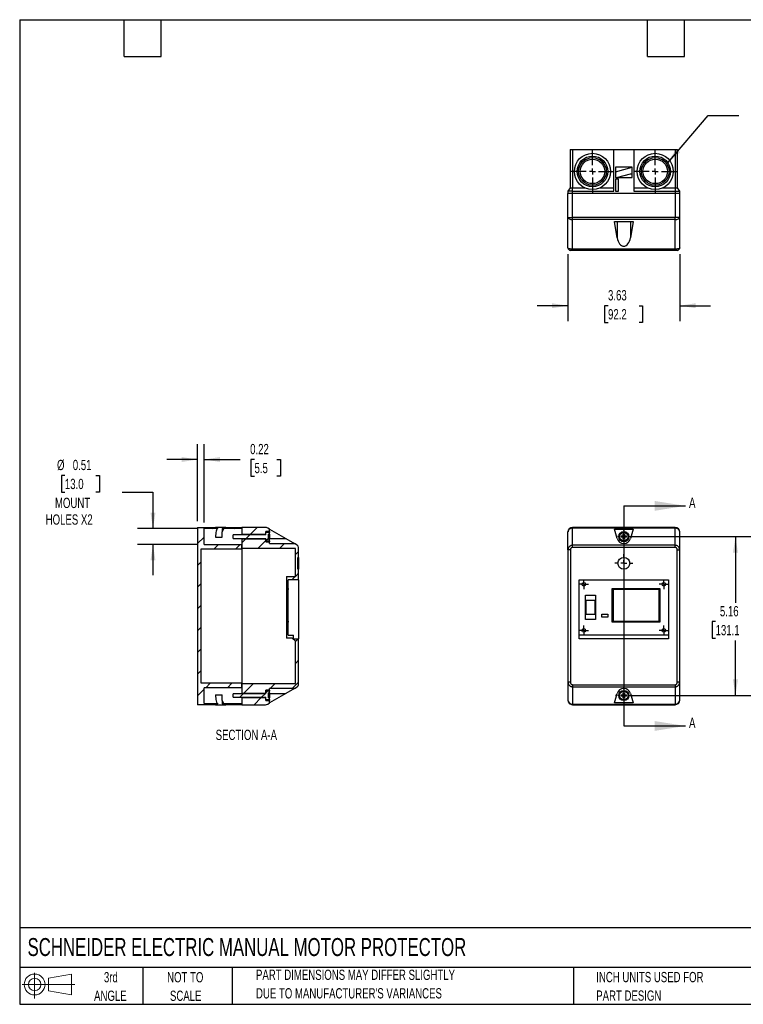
# Model space of a CAD drawing. Header units: inches. Extents: x 1 to 43, y 1 to 33.
# Tile 1 of 2: x 1 to 24.5, y 1 to 33. Entities that reach past the tile are written whole.
import ezdxf

# ---------------------------------------------------------------- set-up
doc = ezdxf.new("R2010")
doc.units = ezdxf.units.IN
doc.header["$LTSCALE"] = 4
doc.header["$MEASUREMENT"] = 0
doc.linetypes.add('CENTERX2', pattern=[0.8, 0.5, -0.1, 0.1, -0.1])
for name, color, linetype in [('CENTER', 40, 'CENTERX2'), ('HATCH', 6, 'Continuous'), ('SLD-DEFPOINTS', 7, 'Continuous')]:
    doc.layers.add(name, color=color, linetype=linetype)
doc.layers.add('DIMENSIONS', color=140, linetype='Continuous', lineweight=25)
doc.layers.add('TEXT', color=140, linetype='Continuous', lineweight=25)
doc.styles.add('SLDTEXTSTYLE0', font='TXT', dxfattribs={"width": 0.7})
doc.dimstyles.new('SLDDIMSTYLE0', dxfattribs={"dimtxt": 0.339844, "dimasz": 0.52, "dimexe": 0, "dimexo": 0.0625, "dimgap": 0.084961, "dimtad": 0, "dimtih": 1, "dimtoh": 1, "dimrnd": 1e-09, "dimzin": 12, "dimdsep": 46, "dimtxsty": 'SLDTEXTSTYLE0', "dimsah": 1, "dimcen": 0.09, "dimadec": 0, "dimazin": 3, "dimtfac": 1, "dimtofl": 0, "dimtmove": 0, "dimatfit": 3, "dimfxl": 0, "dimfrac": 2, "dimtolj": 1, "dimtzin": 12, "dimarcsym": 0})
doc.dimstyles.new('SLDDIMSTYLE1', dxfattribs={"dimtxt": 0.339844, "dimasz": 0.52, "dimexe": 0, "dimexo": 0.0625, "dimgap": 0.084961, "dimtad": 0, "dimtih": 1, "dimtoh": 1, "dimrnd": 1e-09, "dimzin": 12, "dimdsep": 46, "dimtxsty": 'SLDTEXTSTYLE0', "dimsah": 1, "dimcen": 0.09, "dimadec": 0, "dimazin": 3, "dimtfac": 1, "dimtmove": 0, "dimatfit": 0, "dimfxl": 0, "dimfrac": 2, "dimtolj": 1, "dimtzin": 12, "dimarcsym": 0})
doc.dimstyles.new('SLDDIMSTYLE2', dxfattribs={"dimtxt": 0.18, "dimasz": 0.52, "dimexe": 0, "dimexo": 0.0625, "dimgap": 0, "dimtad": 0, "dimtih": 1, "dimtoh": 1, "dimdec": 0, "dimrnd": 1e-09, "dimzin": 0, "dimdsep": 46, "dimtxsty": 'Standard', "dimsah": 1, "dimcen": 0.09, "dimadec": 0, "dimazin": 0, "dimtfac": 0.52, "dimtdec": 0, "dimtofl": 0, "dimtmove": 0, "dimatfit": 3, "dimfxl": 0, "dimfrac": 2, "dimtolj": 1, "dimtzin": 0, "dimarcsym": 0})
doc.dimstyles.new('SLDDIMSTYLE3', dxfattribs={"dimtxt": 0.339844, "dimasz": 0.52, "dimexe": 0, "dimexo": 0.0625, "dimgap": 0.084961, "dimtad": 0, "dimtih": 1, "dimtoh": 1, "dimrnd": 1e-09, "dimdsep": 46, "dimtxsty": 'SLDTEXTSTYLE0', "dimsah": 1, "dimcen": 0.09, "dimadec": 0, "dimazin": 2, "dimtfac": 1, "dimtmove": 0, "dimatfit": 0, "dimfxl": 0, "dimfrac": 2, "dimtolj": 1, "dimtzin": 12, "dimarcsym": 0})

# ---------------------------------------------------------------- blocks, each defined once
blk = doc.blocks.new('Block11')
at = {"color": 7, "linetype": 'Continuous', "lineweight": 18}
for p, q in [((0.408, 0.836), (0.408, 0)), ((0.863, 0.656), (1.602, 0.792)), ((0.863, 0.251), (0.863, 0.656)), ((1.602, 0.792), (1.602, 0.115)), ((0, 0.454), (1.712, 0.454)), ((0.863, 0.251), (1.602, 0.115))]:
    blk.add_line(p, q, dxfattribs=at)
for radius in [0.339, 0.202]:
    blk.add_circle((0.408, 0.454), radius, dxfattribs=at)
blk = doc.blocks.new('Block12')
at = {"layer": 'SLD-DEFPOINTS'}
blk.add_blockref('Block11', (0, 0), dxfattribs=at)
blk = doc.blocks.new('SW_NOTE_0_3')
at = {"layer": 'TEXT', "color": 0, "char_height": 0.33333, "attachment_point": 1, "style": 'SLDTEXTSTYLE0'}
for s, insert in [('PART DIMENSIONS MAY DIFFER SLIGHTLY', (0, 0.43)), ("DUE TO MANUFACTURER'S VARIANCES", (0, -0.172))]:
    blk.add_mtext(s, dxfattribs=dict(at, insert=insert))
blk = doc.blocks.new('SW_NOTE_0_4')
at = {"layer": 'TEXT', "color": 0, "char_height": 0.3333, "attachment_point": 2, "style": 'SLDTEXTSTYLE0'}
for s, insert in [('NOT TO', (0.828, 0.43)), ('SCALE', (0.843, -0.172))]:
    blk.add_mtext(s, dxfattribs=dict(at, insert=insert))
blk = doc.blocks.new('SW_NOTE_0_5')
at = {"layer": 'TEXT', "color": 0, "char_height": 0.3333, "attachment_point": 2, "style": 'SLDTEXTSTYLE0'}
for s, insert in [('3rd', (0.365, 0.43)), ('ANGLE', (0.349, -0.172))]:
    blk.add_mtext(s, dxfattribs=dict(at, insert=insert))
blk = doc.blocks.new('SW_NOTE_0_6')
at = {"layer": 'TEXT', "color": 0, "char_height": 0.33333, "attachment_point": 1, "style": 'SLDTEXTSTYLE0'}
for s, insert in [('INCH UNITS USED FOR', (0, 0.43)), ('PART DESIGN', (0, -0.172))]:
    blk.add_mtext(s, dxfattribs=dict(at, insert=insert))
blk = doc.blocks.new('_D')
at = {"layer": 'DIMENSIONS'}
for p, q in [((20.833, 16.199), (24.761, 16.199)), ((24.261, 16.199), (24.261, 14.053)), ((23.615, 13.437), (23.501, 13.437)), ((23.501, 13.437), (23.501, 12.897)), ((24.908, 13.437), (25.022, 13.437)), ((25.022, 13.437), (25.022, 12.897)), ((23.501, 12.897), (23.615, 12.897)), ((24.261, 11.037), (24.261, 12.821)), ((25.022, 12.897), (24.908, 12.897)), ((20.833, 11.037), (24.761, 11.037))]:
    blk.add_line(p, q, dxfattribs=at)
for points in [[(24.261, 16.199), (24.181, 15.679), (24.341, 15.679)], [(24.261, 11.037), (24.341, 11.557), (24.181, 11.557)]]:
    blk.add_solid(points, dxfattribs=at)
at = {"layer": 'DIMENSIONS', "char_height": 0.3333, "attachment_point": 1, "style": 'SLDTEXTSTYLE0'}
for s, insert in [('5.16', (23.756, 13.943)), ('131.1', (23.615, 13.327))]:
    blk.add_mtext(s, dxfattribs=dict(at, insert=insert))
blk = doc.blocks.new('SW_CENTERMARKSYMBOL_0')
at = {"layer": 'CENTER', "color": 0}
for p, q in [((-0.2, 0), (-0.236, 0)), ((0, 0), (-0.1, 0)), ((0, 0.2), (0, 0.236)), ((0, 0), (0, 0.1)), ((0, 0), (0, -0.1)), ((0, 0), (0.1, 0)), ((0.2, 0), (0.236, 0)), ((0, -0.2), (0, -0.236))]:
    blk.add_line(p, q, dxfattribs=at)
blk = doc.blocks.new('SW_CENTERMARKSYMBOL_1')
at = {"layer": 'CENTER', "color": 0}
for p, q in [((-0.2, 0), (-0.267, 0)), ((0, 0), (-0.1, 0)), ((0, 0.2), (0, 0.267)), ((0, 0), (0, 0.1)), ((0, 0), (0, -0.1)), ((0, 0), (0.1, 0)), ((0.2, 0), (0.267, 0)), ((0, -0.2), (0, -0.267))]:
    blk.add_line(p, q, dxfattribs=at)
blk = doc.blocks.new('SW_CENTERMARKSYMBOL_2')
at = {"layer": 'CENTER', "color": 0}
for p, q in [((-0.1, 0), (-0.159, 0)), ((0, 0), (-0.1, 0)), ((0, 0.1), (0, 0.159)), ((0, 0), (0, 0.1)), ((0, 0), (0, -0.1)), ((0, 0), (0.1, 0)), ((0.1, 0), (0.159, 0)), ((0, -0.1), (0, -0.159))]:
    blk.add_line(p, q, dxfattribs=at)
blk = doc.blocks.new('SW_CENTERMARKSYMBOL_3')
at = {"layer": 'CENTER', "color": 0}
for p, q in [((-0.1, 0), (-0.159, 0)), ((0, 0), (-0.1, 0)), ((0, 0.1), (0, 0.159)), ((0, 0), (0, 0.1)), ((0, 0), (0, -0.1)), ((0, 0), (0.1, 0)), ((0.1, 0), (0.159, 0)), ((0, -0.1), (0, -0.159))]:
    blk.add_line(p, q, dxfattribs=at)
blk = doc.blocks.new('SW_CENTERMARKSYMBOL_4')
at = {"layer": 'CENTER', "color": 0}
for p, q in [((-0.1, 0), (-0.159, 0)), ((0, 0), (-0.1, 0)), ((0, 0.1), (0, 0.159)), ((0, 0), (0, 0.1)), ((0, 0), (0, -0.1)), ((0, 0), (0.1, 0)), ((0.1, 0), (0.159, 0)), ((0, -0.1), (0, -0.159))]:
    blk.add_line(p, q, dxfattribs=at)
blk = doc.blocks.new('SW_CENTERMARKSYMBOL_5')
at = {"layer": 'CENTER', "color": 0}
for p, q in [((-0.1, 0), (-0.159, 0)), ((0, 0), (-0.1, 0)), ((0, 0.1), (0, 0.159)), ((0, 0), (0, 0.1)), ((0, 0), (0, -0.1)), ((0, 0), (0.1, 0)), ((0.1, 0), (0.159, 0)), ((0, -0.1), (0, -0.159))]:
    blk.add_line(p, q, dxfattribs=at)
blk = doc.blocks.new('SW_CENTERMARKSYMBOL_6')
at = {"layer": 'CENTER', "color": 0}
for p, q in [((-0.2, 0), (-0.293, 0)), ((0, 0), (-0.1, 0)), ((0, 0.2), (0, 0.293)), ((0, 0), (0, 0.1)), ((0, 0), (0, -0.1)), ((0, 0), (0.1, 0)), ((0.2, 0), (0.293, 0)), ((0, -0.2), (0, -0.293))]:
    blk.add_line(p, q, dxfattribs=at)
blk = doc.blocks.new('_D_3')
at = {"layer": 'DIMENSIONS'}
for p, q in [((18.818, 25.382), (18.818, 23.204)), ((22.448, 25.382), (22.448, 23.204)), ((18.818, 23.704), (17.818, 23.704)), ((20.12, 23.704), (20.006, 23.704)), ((20.006, 23.704), (20.006, 23.164)), ((21.13, 23.704), (21.244, 23.704)), ((21.244, 23.704), (21.244, 23.164)), ((22.448, 23.704), (23.448, 23.704)), ((20.006, 23.164), (20.12, 23.164)), ((21.244, 23.164), (21.13, 23.164))]:
    blk.add_line(p, q, dxfattribs=at)
for points in [[(18.818, 23.704), (18.298, 23.784), (18.298, 23.624)], [(22.448, 23.704), (22.968, 23.624), (22.968, 23.784)]]:
    blk.add_solid(points, dxfattribs=at)
at = {"layer": 'DIMENSIONS', "char_height": 0.3333, "attachment_point": 1, "style": 'SLDTEXTSTYLE0'}
for s, insert in [('3.63', (20.12, 24.21)), ('92.2', (20.12, 23.593))]:
    blk.add_mtext(s, dxfattribs=dict(at, insert=insert))
blk = doc.blocks.new('SW_CENTERMARKSYMBOL_7')
at = {"layer": 'CENTER', "color": 0}
for p, q in [((0, 0.2), (0, 0.689)), ((-0.2, 0), (-0.689, 0)), ((0, 0), (-0.1, 0)), ((0, 0), (0, 0.1)), ((0, 0), (0, -0.1)), ((0, 0), (0.1, 0)), ((0.2, 0), (0.689, 0)), ((0, -0.2), (0, -0.689))]:
    blk.add_line(p, q, dxfattribs=at)
blk = doc.blocks.new('SW_CENTERMARKSYMBOL_8')
at = {"layer": 'CENTER', "color": 0}
for p, q in [((0, 0.2), (0, 0.689)), ((-0.2, 0), (-0.689, 0)), ((0, 0), (-0.1, 0)), ((0, 0), (0, 0.1)), ((0, 0), (0, -0.1)), ((0, 0), (0.1, 0)), ((0.2, 0), (0.689, 0)), ((0, -0.2), (0, -0.689))]:
    blk.add_line(p, q, dxfattribs=at)
blk = doc.blocks.new('_D_4')
at = {"layer": 'DIMENSIONS'}
for p, q in [((2.469, 18.189), (2.355, 18.189)), ((2.355, 18.189), (2.355, 17.649)), ((3.479, 18.189), (3.593, 18.189)), ((3.593, 18.189), (3.593, 17.649)), ((2.355, 17.649), (2.469, 17.649)), ((3.593, 17.649), (3.479, 17.649)), ((4.332, 17.649), (5.332, 17.649)), ((5.332, 17.649), (5.332, 16.459)), ((6.795, 16.459), (4.832, 16.459)), ((6.795, 15.947), (4.832, 15.947)), ((5.332, 15.947), (5.332, 14.947))]:
    blk.add_line(p, q, dxfattribs=at)
for points in [[(5.332, 16.459), (5.412, 16.979), (5.252, 16.979)], [(5.332, 15.947), (5.252, 15.427), (5.412, 15.427)]]:
    blk.add_solid(points, dxfattribs=at)
at = {"layer": 'DIMENSIONS', "char_height": 0.3333, "attachment_point": 1, "style": 'SLDTEXTSTYLE0'}
for s, insert in [('%%c', (2.213, 18.695)), ('0.51', (2.726, 18.695)), ('13.0', (2.469, 18.078)), ('MOUNT', (2.146, 17.462)), ('HOLES X2', (1.845, 16.922))]:
    blk.add_mtext(s, dxfattribs=dict(at, insert=insert))
blk = doc.blocks.new('_D_5')
at = {"layer": 'DIMENSIONS'}
for p, q in [((6.779, 16.698), (6.779, 19.206)), ((6.995, 16.659), (6.995, 19.206)), ((6.779, 18.706), (5.779, 18.706)), ((6.995, 18.706), (8.17, 18.706)), ((8.631, 18.706), (8.517, 18.706)), ((8.517, 18.706), (8.517, 18.166)), ((9.358, 18.706), (9.472, 18.706)), ((9.472, 18.706), (9.472, 18.166)), ((8.517, 18.166), (8.631, 18.166)), ((9.472, 18.166), (9.358, 18.166))]:
    blk.add_line(p, q, dxfattribs=at)
for points in [[(6.779, 18.706), (6.259, 18.786), (6.259, 18.626)], [(6.995, 18.706), (7.515, 18.626), (7.515, 18.786)]]:
    blk.add_solid(points, dxfattribs=at)
at = {"layer": 'DIMENSIONS', "char_height": 0.3333, "attachment_point": 1, "style": 'SLDTEXTSTYLE0'}
for s, insert in [('0.22', (8.489, 19.212)), ('5.5', (8.631, 18.596))]:
    blk.add_mtext(s, dxfattribs=dict(at, insert=insert))

msp = doc.modelspace()

# ---------------------------------------------------------------- hatches: boundary and pattern name
at = {"layer": 'HATCH'}
h = msp.add_hatch(dxfattribs=at)
h.set_pattern_fill('ANSI31', color=256, scale=4, style=0)
h.paths.add_polyline_path([(8.216, 11.435), (6.897, 11.435), (6.897, 15.801), (8.216, 15.801), (8.216, 15.947), (6.995, 15.947), (6.995, 16.459), (7.437, 16.459), (7.437, 16.467), (7.362, 16.467), (7.362, 16.498), (6.779, 16.498), (6.779, 10.738), (7.362, 10.738), (7.362, 10.77), (7.437, 10.77), (7.437, 10.778), (6.995, 10.778), (6.995, 11.289), (8.216, 11.289)], flags=0)
h = msp.add_hatch(dxfattribs=at)
h.set_pattern_fill('ANSI31', color=256, scale=4, style=0)
h.paths.add_polyline_path([(7.641, 16.467), (7.641, 16.459), (8.216, 16.459), (8.216, 16.498), (7.696, 16.498), (7.696, 16.467)], flags=0)
h = msp.add_hatch(dxfattribs=at)
h.set_pattern_fill('ANSI31', color=256, scale=4, style=0)
h.paths.add_polyline_path([(9.082, 16.282), (9.121, 16.282), (9.121, 16.335), (9.003, 16.335), (9.003, 16.256), (7.94, 16.256), (7.94, 16.142), (9.003, 16.142), (9.003, 16.063), (9.121, 16.063), (9.121, 16.116), (9.082, 16.116)], flags=0)
h = msp.add_hatch(dxfattribs=at)
h.set_pattern_fill('ANSI31', color=256, scale=4, style=0)
edge = h.paths.add_edge_path(flags=0)
edge.add_line((8.216, 16.268), (9.003, 16.268))
edge.add_line((9.003, 16.268), (9.003, 16.366))
edge.add_line((9.003, 16.366), (9.121, 16.366))
edge.add_line((9.121, 16.366), (9.121, 16.443))
edge.add_line((9.121, 16.443), (9.061, 16.478))
edge.add_arc((8.987, 16.35), 0.148, 59.6825, 90)
edge.add_line((8.987, 16.498), (8.216, 16.498))
edge.add_line((8.216, 16.498), (8.216, 16.268))
h = msp.add_hatch(dxfattribs=at)
h.set_pattern_fill('ANSI31', color=256, scale=4, style=0)
edge = h.paths.add_edge_path(flags=0)
edge.add_line((9.121, 11.264), (9.926, 11.264))
edge.add_line((9.926, 11.264), (10.021, 11.32))
edge.add_arc((9.982, 11.388), 0.0787, 300.3175, 360)
edge.add_line((10.06, 11.388), (10.06, 12.882))
edge.add_line((10.06, 12.882), (9.903, 12.882))
edge.add_line((9.903, 12.882), (9.903, 13.002))
edge.add_line((9.903, 13.002), (9.726, 13.002))
edge.add_line((9.726, 13.002), (9.726, 13.421))
edge.add_line((9.726, 13.421), (9.698, 13.421))
edge.add_line((9.698, 13.421), (9.698, 13.449))
edge.add_line((9.698, 13.449), (9.726, 13.449))
edge.add_line((9.726, 13.449), (9.726, 14.486))
edge.add_line((9.726, 14.486), (9.698, 14.486))
edge.add_line((9.698, 14.486), (9.698, 14.514))
edge.add_line((9.698, 14.514), (9.726, 14.514))
edge.add_line((9.726, 14.514), (9.726, 14.799))
edge.add_line((9.726, 14.799), (10.06, 14.799))
edge.add_line((10.06, 14.799), (10.06, 15.14))
edge.add_line((10.06, 15.14), (10.037, 15.14))
edge.add_line((10.037, 15.14), (10.037, 15.526))
edge.add_line((10.037, 15.526), (10.06, 15.526))
edge.add_line((10.06, 15.526), (10.06, 15.849))
edge.add_arc((9.982, 15.849), 0.0787, 0, 59.6825)
edge.add_line((10.021, 15.917), (9.926, 15.972))
edge.add_line((9.926, 15.972), (9.121, 15.972))
edge.add_line((9.121, 15.972), (9.121, 16.032))
edge.add_line((9.121, 16.032), (9.003, 16.032))
edge.add_line((9.003, 16.032), (9.003, 16.13))
edge.add_line((9.003, 16.13), (8.216, 16.13))
edge.add_line((8.216, 16.13), (8.216, 15.809))
edge.add_line((8.216, 15.809), (9.958, 15.809))
edge.add_line((9.958, 15.809), (9.958, 14.902))
edge.add_line((9.958, 14.902), (9.673, 14.902))
edge.add_line((9.673, 14.902), (9.673, 12.9))
edge.add_line((9.673, 12.9), (9.86, 12.9))
edge.add_line((9.86, 12.9), (9.958, 12.8))
edge.add_line((9.958, 12.8), (9.958, 11.427))
edge.add_line((9.958, 11.427), (8.216, 11.427))
edge.add_line((8.216, 11.427), (8.216, 11.106))
edge.add_line((8.216, 11.106), (9.003, 11.106))
edge.add_line((9.003, 11.106), (9.003, 11.205))
edge.add_line((9.003, 11.205), (9.121, 11.205))
edge.add_line((9.121, 11.205), (9.121, 11.264))
h = msp.add_hatch(dxfattribs=at)
h.set_pattern_fill('ANSI31', color=256, scale=4, style=0)
h.paths.add_polyline_path([(9.082, 11.12), (9.121, 11.12), (9.121, 11.173), (9.003, 11.173), (9.003, 11.095), (7.94, 11.095), (7.94, 10.98), (9.003, 10.98), (9.003, 10.902), (9.121, 10.902), (9.121, 10.955), (9.082, 10.955)], flags=0)
h = msp.add_hatch(dxfattribs=at)
h.set_pattern_fill('ANSI31', color=256, scale=4, style=0)
edge = h.paths.add_edge_path(flags=0)
edge.add_line((9.003, 10.969), (8.216, 10.969))
edge.add_line((8.216, 10.969), (8.216, 10.738))
edge.add_line((8.216, 10.738), (8.987, 10.738))
edge.add_arc((8.987, 10.886), 0.148, 270, 300.3175)
edge.add_line((9.061, 10.758), (9.121, 10.793))
edge.add_line((9.121, 10.793), (9.121, 10.87))
edge.add_line((9.121, 10.87), (9.003, 10.87))
edge.add_line((9.003, 10.87), (9.003, 10.969))
h = msp.add_hatch(dxfattribs=at)
h.set_pattern_fill('ANSI31', color=256, scale=4, style=0)
h.paths.add_polyline_path([(8.216, 10.778), (7.641, 10.778), (7.641, 10.77), (7.696, 10.77), (7.696, 10.738), (8.216, 10.738)], flags=0)

# ---------------------------------------------------------------- linework, layer by layer
for p, q in [((18.887, 28.785), (18.887, 27.533)), ((18.887, 28.785), (18.966, 28.785)), ((18.966, 28.785), (18.966, 27.533)), ((18.966, 28.785), (20.311, 28.785)), ((20.311, 27.422), (20.311, 28.785)), ((20.311, 28.785), (20.956, 28.785)), ((20.956, 28.785), (20.956, 27.422)), ((20.956, 28.785), (22.301, 28.785)), ((22.301, 28.785), (22.301, 27.533)), ((22.301, 28.785), (22.379, 28.785)), ((22.379, 27.533), (22.379, 28.785)), ((20.907, 28.202), (20.36, 28.202)), ((20.36, 28.202), (20.36, 27.867)), ((20.36, 28.052), (20.907, 28.202)), ((20.889, 28.197), (20.889, 27.978)), ((20.907, 27.867), (20.907, 28.202)), ((20.36, 27.867), (20.907, 27.867)), ((20.378, 27.867), (20.378, 28.057)), ((20.836, 27.978), (20.431, 27.867)), ((20.907, 27.978), (20.836, 27.978)), ((18.887, 27.533), (18.818, 27.422)), ((18.887, 27.533), (18.966, 27.533)), ((18.966, 27.533), (19.369, 27.533)), ((18.966, 27.422), (18.966, 27.533)), ((19.858, 27.533), (20.311, 27.533)), ((20.46, 27.818), (20.358, 27.818)), ((20.358, 27.818), (20.358, 27.426)), ((20.457, 27.426), (20.457, 27.818)), ((20.46, 27.426), (20.46, 27.818)), ((20.956, 27.533), (21.409, 27.533)), ((21.897, 27.533), (22.301, 27.533)), ((22.301, 27.533), (22.301, 27.422)), ((22.301, 27.533), (22.379, 27.533)), ((22.448, 27.422), (22.379, 27.533)), ((18.818, 27.422), (18.818, 27.348)), ((18.966, 27.422), (18.818, 27.422)), ((18.966, 27.348), (18.818, 27.348)), ((18.818, 26.576), (18.818, 27.348)), ((18.966, 27.348), (18.966, 27.422)), ((18.966, 27.422), (20.311, 27.422)), ((22.301, 27.348), (18.966, 27.348)), ((18.966, 26.576), (18.966, 27.348)), ((20.358, 27.426), (20.46, 27.426)), ((20.956, 27.422), (22.301, 27.422)), ((22.301, 27.422), (22.448, 27.422)), ((22.301, 27.422), (22.301, 27.348)), ((22.448, 27.348), (22.301, 27.348)), ((22.301, 27.348), (22.301, 26.576)), ((22.448, 27.348), (22.448, 27.422)), ((22.448, 26.576), (22.448, 27.348)), ((18.818, 26.576), (18.966, 26.576)), ((18.818, 25.582), (18.818, 26.576)), ((18.966, 26.502), (18.966, 26.576)), ((22.301, 26.576), (18.966, 26.576)), ((22.301, 26.502), (22.301, 26.576)), ((22.448, 26.576), (22.301, 26.576)), ((22.448, 25.582), (22.448, 26.576)), ((22.301, 26.502), (18.966, 26.502)), ((18.966, 25.542), (18.966, 26.502)), ((20.325, 26.442), (20.942, 26.442)), ((20.416, 25.915), (20.325, 26.442)), ((20.416, 26.442), (20.416, 25.915)), ((20.942, 26.442), (20.85, 25.915)), ((20.85, 26.442), (20.85, 25.915)), ((22.301, 25.542), (22.301, 26.502)), ((22.301, 25.542), (18.966, 25.542)), ((18.966, 25.503), (18.966, 25.542)), ((22.301, 25.503), (18.966, 25.503)), ((22.301, 25.503), (22.301, 25.542)), ((6.779, 16.498), (6.779, 10.738)), ((6.779, 16.498), (7.362, 16.498)), ((7.437, 16.459), (6.995, 16.459)), ((6.995, 15.947), (6.995, 16.459)), ((7.362, 16.498), (7.362, 16.467)), ((7.696, 16.498), (7.362, 16.498)), ((7.437, 16.467), (7.362, 16.467)), ((7.437, 16.467), (7.437, 16.459)), ((7.585, 16.467), (7.585, 16.359)), ((7.585, 16.467), (7.641, 16.467)), ((7.585, 16.183), (7.585, 16.359)), ((7.641, 16.459), (7.641, 16.467)), ((7.696, 16.467), (7.641, 16.467)), ((8.216, 16.459), (7.641, 16.459)), ((7.696, 16.467), (7.696, 16.498)), ((7.696, 16.498), (8.216, 16.498)), ((8.216, 16.459), (8.216, 16.498)), ((8.216, 16.498), (8.216, 16.268)), ((8.987, 16.498), (8.216, 16.498)), ((9.121, 16.366), (9.003, 16.366)), ((9.003, 16.268), (9.003, 16.366)), ((9.003, 16.256), (9.003, 16.335)), ((9.121, 16.335), (9.003, 16.335)), ((9.121, 16.443), (9.061, 16.478)), ((9.121, 16.366), (9.121, 16.443)), ((9.121, 16.443), (9.649, 16.135)), ((9.121, 16.366), (9.121, 16.335)), ((9.121, 16.282), (9.121, 16.335)), ((18.818, 15.769), (18.818, 16.35)), ((18.966, 16.478), (18.966, 16.498)), ((22.301, 16.498), (18.966, 16.498)), ((18.966, 15.917), (18.966, 16.478)), ((22.301, 16.478), (18.966, 16.478)), ((20.325, 16.443), (20.942, 16.443)), ((20.416, 16.135), (20.325, 16.443)), ((20.942, 16.443), (20.85, 16.135)), ((22.301, 16.478), (22.301, 16.498)), ((22.301, 15.917), (22.301, 16.478)), ((22.448, 15.769), (22.448, 16.35)), ((7.367, 16.183), (7.585, 16.183)), ((9.003, 16.256), (7.94, 16.256)), ((7.94, 16.142), (7.94, 16.256)), ((7.94, 16.142), (9.003, 16.142)), ((8.216, 16.256), (8.216, 16.268)), ((9.003, 16.268), (8.216, 16.268)), ((8.216, 16.13), (8.216, 16.142)), ((8.216, 16.13), (9.003, 16.13)), ((8.216, 16.13), (8.216, 15.809)), ((9.003, 16.063), (9.003, 16.142)), ((9.003, 16.032), (9.003, 16.13)), ((9.003, 16.063), (9.121, 16.063)), ((9.003, 16.032), (9.121, 16.032)), ((9.082, 16.116), (9.082, 16.282)), ((9.121, 16.282), (9.082, 16.282)), ((9.082, 16.22), (9.121, 16.22)), ((9.082, 16.178), (9.121, 16.178)), ((9.082, 16.116), (9.121, 16.116)), ((9.121, 16.282), (9.121, 16.22)), ((9.121, 16.22), (9.121, 16.178)), ((9.121, 16.178), (9.121, 16.116)), ((9.121, 16.135), (9.649, 16.135)), ((9.121, 16.063), (9.121, 16.116)), ((9.121, 16.063), (9.121, 16.032)), ((9.121, 15.972), (9.121, 16.032)), ((9.649, 16.135), (9.926, 15.972)), ((20.551, 16.22), (20.613, 16.22)), ((20.551, 16.178), (20.551, 16.22)), ((20.613, 16.178), (20.551, 16.178)), ((20.613, 16.282), (20.654, 16.282)), ((20.613, 16.22), (20.613, 16.282)), ((20.613, 16.116), (20.613, 16.178)), ((20.654, 16.116), (20.613, 16.116)), ((20.654, 16.282), (20.654, 16.22)), ((20.654, 16.22), (20.716, 16.22)), ((20.716, 16.178), (20.654, 16.178)), ((20.654, 16.178), (20.654, 16.116)), ((20.716, 16.22), (20.716, 16.178)), ((6.897, 15.801), (8.216, 15.801)), ((6.897, 11.435), (6.897, 15.801)), ((6.995, 15.947), (8.216, 15.947)), ((8.216, 15.801), (8.216, 15.947)), ((9.958, 15.809), (8.216, 15.809)), ((8.216, 15.801), (8.216, 11.435)), ((9.121, 15.972), (9.926, 15.972)), ((10.021, 15.917), (9.926, 15.972)), ((9.958, 14.902), (9.958, 15.809)), ((10.06, 15.526), (10.06, 15.849)), ((18.818, 15.769), (18.818, 11.468)), ((18.897, 15.769), (18.818, 15.769)), ((18.897, 15.769), (18.897, 11.468)), ((22.301, 15.917), (18.966, 15.917)), ((18.966, 15.849), (18.966, 15.917)), ((22.301, 15.849), (18.966, 15.849)), ((22.301, 15.849), (22.301, 15.917)), ((22.37, 11.468), (22.37, 15.769)), ((22.37, 15.769), (22.448, 15.769)), ((22.448, 11.468), (22.448, 15.769)), ((10.06, 15.526), (10.037, 15.526)), ((10.037, 15.14), (10.037, 15.526)), ((10.06, 15.526), (10.06, 15.14)), ((10.037, 15.14), (10.06, 15.14)), ((10.06, 14.799), (10.06, 15.14)), ((9.673, 14.902), (9.673, 12.9)), ((9.673, 14.902), (9.958, 14.902)), ((10.06, 14.799), (9.726, 14.799)), ((9.726, 14.514), (9.726, 14.799)), ((10.06, 14.799), (10.06, 12.882)), ((19.183, 14.799), (22.084, 14.799)), ((19.183, 12.882), (19.183, 14.799)), ((22.084, 14.799), (22.084, 12.882)), ((9.726, 14.514), (9.698, 14.514)), ((9.698, 14.486), (9.698, 14.514)), ((9.698, 14.486), (9.726, 14.486)), ((9.726, 14.514), (9.726, 14.486)), ((9.726, 13.449), (9.726, 14.486)), ((20.259, 14.514), (21.805, 14.514)), ((20.259, 13.421), (20.259, 14.514)), ((20.287, 14.486), (20.287, 13.449)), ((21.777, 14.486), (20.287, 14.486)), ((21.777, 13.449), (21.777, 14.486)), ((21.805, 14.514), (21.805, 13.421)), ((19.393, 14.294), (19.708, 14.294)), ((19.393, 13.507), (19.393, 14.294)), ((19.405, 13.664), (19.405, 14.137)), ((19.405, 14.137), (19.696, 14.137)), ((19.696, 14.137), (19.696, 13.664)), ((19.708, 14.294), (19.708, 13.507)), ((9.726, 13.449), (9.698, 13.449)), ((9.698, 13.421), (9.698, 13.449)), ((9.726, 13.449), (9.726, 13.421)), ((19.708, 13.507), (19.393, 13.507)), ((19.696, 13.664), (19.405, 13.664)), ((19.921, 13.681), (20.11, 13.681)), ((19.921, 13.579), (19.921, 13.681)), ((20.11, 13.579), (19.921, 13.579)), ((20.11, 13.681), (20.11, 13.579)), ((20.287, 13.449), (21.777, 13.449)), ((9.698, 13.421), (9.726, 13.421)), ((9.726, 13.002), (9.726, 13.421)), ((21.805, 13.421), (20.259, 13.421)), ((9.86, 12.9), (9.673, 12.9)), ((9.726, 13.002), (9.903, 13.002)), ((9.958, 12.8), (9.86, 12.9)), ((9.903, 12.882), (9.903, 13.002)), ((9.903, 12.882), (10.06, 12.882)), ((9.958, 11.427), (9.958, 12.8)), ((10.06, 11.388), (10.06, 12.882)), ((22.084, 13.002), (19.183, 13.002)), ((22.084, 12.882), (19.183, 12.882)), ((8.216, 11.435), (6.897, 11.435)), ((8.216, 11.289), (6.995, 11.289)), ((6.995, 10.778), (6.995, 11.289)), ((8.216, 11.289), (8.216, 11.435)), ((8.216, 11.427), (9.958, 11.427)), ((8.216, 11.427), (8.216, 11.106)), ((9.121, 11.205), (9.003, 11.205)), ((9.003, 11.106), (9.003, 11.205)), ((9.121, 11.205), (9.121, 11.264)), ((9.926, 11.264), (9.121, 11.264)), ((9.121, 11.205), (9.121, 11.173)), ((9.926, 11.264), (9.649, 11.102)), ((9.926, 11.264), (10.021, 11.32)), ((18.897, 11.468), (18.818, 11.468)), ((18.818, 11.468), (18.818, 10.886)), ((18.966, 11.388), (22.301, 11.388)), ((18.966, 11.388), (18.966, 11.32)), ((18.966, 11.32), (22.301, 11.32)), ((18.966, 11.32), (18.966, 10.758)), ((22.301, 11.388), (22.301, 11.32)), ((22.301, 11.32), (22.301, 10.758)), ((22.448, 11.468), (22.37, 11.468)), ((22.448, 10.886), (22.448, 11.468)), ((7.367, 11.053), (7.585, 11.053)), ((7.585, 10.877), (7.585, 11.053)), ((9.003, 11.095), (7.94, 11.095)), ((7.94, 10.98), (7.94, 11.095)), ((7.94, 10.98), (9.003, 10.98)), ((8.216, 11.095), (8.216, 11.106)), ((9.003, 11.106), (8.216, 11.106)), ((8.216, 10.969), (8.216, 10.98)), ((8.216, 10.969), (9.003, 10.969)), ((8.216, 10.969), (8.216, 10.738)), ((9.003, 11.095), (9.003, 11.173)), ((9.121, 11.173), (9.003, 11.173)), ((9.003, 10.902), (9.003, 10.98)), ((9.003, 10.87), (9.003, 10.969)), ((9.003, 10.902), (9.121, 10.902)), ((9.082, 10.955), (9.082, 11.12)), ((9.121, 11.12), (9.082, 11.12)), ((9.082, 11.058), (9.121, 11.058)), ((9.082, 11.017), (9.121, 11.017)), ((9.082, 10.955), (9.121, 10.955)), ((9.121, 11.12), (9.121, 11.173)), ((9.121, 11.12), (9.121, 11.058)), ((9.121, 11.102), (9.649, 11.102)), ((9.649, 11.102), (9.121, 10.793)), ((9.121, 11.058), (9.121, 11.017)), ((9.121, 11.017), (9.121, 10.955)), ((9.121, 10.902), (9.121, 10.955)), ((9.121, 10.902), (9.121, 10.87)), ((20.325, 10.793), (20.416, 11.102)), ((20.551, 11.058), (20.613, 11.058)), ((20.551, 11.017), (20.551, 11.058)), ((20.613, 11.017), (20.551, 11.017)), ((20.613, 11.12), (20.654, 11.12)), ((20.613, 11.058), (20.613, 11.12)), ((20.613, 10.955), (20.613, 11.017)), ((20.654, 10.955), (20.613, 10.955)), ((20.654, 11.12), (20.654, 11.058)), ((20.654, 11.058), (20.716, 11.058)), ((20.654, 11.017), (20.654, 10.955)), ((20.716, 11.017), (20.654, 11.017)), ((20.716, 11.058), (20.716, 11.017)), ((20.85, 11.102), (20.942, 10.793)), ((7.362, 10.738), (6.779, 10.738)), ((6.995, 10.778), (7.437, 10.778)), ((7.437, 10.77), (7.362, 10.77)), ((7.362, 10.738), (7.362, 10.77)), ((7.362, 10.738), (7.696, 10.738)), ((7.437, 10.77), (7.437, 10.778)), ((7.585, 10.877), (7.585, 10.77)), ((7.585, 10.77), (7.641, 10.77)), ((7.641, 10.778), (8.216, 10.778)), ((7.641, 10.778), (7.641, 10.77)), ((7.696, 10.77), (7.641, 10.77)), ((7.696, 10.77), (7.696, 10.738)), ((8.216, 10.738), (7.696, 10.738)), ((8.216, 10.738), (8.216, 10.778)), ((8.216, 10.738), (8.987, 10.738)), ((9.003, 10.87), (9.121, 10.87)), ((9.061, 10.758), (9.121, 10.793)), ((9.121, 10.793), (9.121, 10.87)), ((18.966, 10.758), (22.301, 10.758)), ((18.966, 10.758), (18.966, 10.738)), ((18.966, 10.738), (22.301, 10.738)), ((20.942, 10.793), (20.325, 10.793)), ((22.301, 10.758), (22.301, 10.743)), ((22.301, 10.743), (22.301, 10.738))]:
    msp.add_line(p, q)
for centre, radius in [((19.614, 28.068), 0.589), ((19.614, 28.068), 0.498), ((19.614, 28.068), 0.45), ((21.653, 28.068), 0.589), ((21.653, 28.068), 0.498), ((21.653, 28.068), 0.45), ((19.614, 28.068), 0.397), ((21.653, 28.068), 0.397), ((20.633, 16.199), 0.167), ((20.633, 16.199), 0.136), ((20.633, 15.333), 0.193), ((19.33, 14.652), 0.0591), ((21.937, 14.652), 0.0591), ((19.33, 13.15), 0.0591), ((21.937, 13.15), 0.0591), ((20.633, 11.037), 0.167), ((20.633, 11.037), 0.136)]:
    msp.add_circle(centre, radius)
for centre, radius, start, end in [((18.884, 26.586), 0.0659, 188.218, 250.5242), ((22.383, 26.586), 0.0659, 289.4758, 351.782), ((18.961, 26.74), 0.238, 245.235, 271.1452), ((22.305, 26.74), 0.238, 268.8548, 294.765), ((18.897, 25.582), 0.0787, 180, 270), ((22.37, 25.582), 0.0787, 270, 360), ((8.987, 16.35), 0.148, 59.6825, 90), ((18.966, 16.35), 0.148, 90, 180), ((18.938, 16.349), 0.119, 129.6365, 179.0968), ((18.964, 16.318), 0.16, 89.4183, 129.9324), ((22.301, 16.35), 0.148, 0, 90), ((22.302, 16.318), 0.16, 50.0676, 90.5817), ((22.329, 16.349), 0.119, 0.9032, 50.3635), ((20.633, 16.199), 0.226, 196.5104, 343.4896), ((9.982, 15.849), 0.0787, 0, 59.6825), ((9.982, 11.388), 0.0787, 300.3175, 0), ((20.633, 11.037), 0.226, 16.5104, 163.4896), ((18.957, 10.897), 0.139, 184.5065, 273.8892), ((18.966, 10.886), 0.148, 180, 225), ((22.31, 10.897), 0.139, 266.1108, 355.4935), ((22.301, 10.886), 0.148, 270, 360), ((8.987, 10.886), 0.148, 270, 300.3175), ((18.966, 10.886), 0.148, 225, 270)]:
    msp.add_arc(centre, radius, start, end)
for centre, major_axis, ratio, start_param, end_param in [((20.633, 26.025), (0, 0.387), 0.584762, 1.858957, 4.424228), ((7.437, 16.203), (0, 0.256), 0.274023, 0, 1.647795), ((7.641, 16.203), (0, 0.256), 0.274023, 0, 0.914582), ((7.437, 11.033), (0, 0.256), 0.274023, 1.493797, 3.141593), ((7.641, 11.033), (0, 0.256), 0.274023, 2.227011, 3.141593)]:
    msp.add_ellipse(centre, major_axis=major_axis, ratio=ratio, start_param=start_param, end_param=end_param)
for points, knots in [([(18.966, 25.542), (18.964, 25.542), (18.959, 25.542), (18.952, 25.542), (18.946, 25.542), (18.939, 25.543), (18.932, 25.543), (18.925, 25.544), (18.918, 25.544), (18.905, 25.545), (18.887, 25.548), (18.865, 25.553), (18.845, 25.558), (18.834, 25.564), (18.827, 25.568), (18.823, 25.571), (18.821, 25.575), (18.819, 25.578), (18.819, 25.581), (18.818, 25.582)], [0, 0, 0, 0, 0.02884, 0.057907, 0.087188, 0.116668, 0.146326, 0.176139, 0.206106, 0.236236, 0.351316, 0.473294, 0.594995, 0.725871, 0.77553, 0.827787, 0.882635, 0.94005, 1, 1, 1, 1]), ([(18.966, 25.503), (18.965, 25.503), (18.962, 25.503), (18.957, 25.503), (18.953, 25.503), (18.949, 25.503), (18.945, 25.503), (18.938, 25.503), (18.929, 25.503), (18.918, 25.503), (18.91, 25.503), (18.903, 25.503), (18.9, 25.503), (18.898, 25.503), (18.897, 25.503), (18.897, 25.503)], [0, 0, 0, 0, 0.037243, 0.074253, 0.111226, 0.148359, 0.185843, 0.223869, 0.337965, 0.455723, 0.582257, 0.713121, 0.808401, 0.903533, 1, 1, 1, 1]), ([(22.448, 25.582), (22.448, 25.581), (22.448, 25.58), (22.448, 25.578), (22.447, 25.576), (22.445, 25.574), (22.444, 25.572), (22.442, 25.57), (22.44, 25.568), (22.437, 25.567), (22.431, 25.563), (22.42, 25.558), (22.4, 25.552), (22.377, 25.548), (22.358, 25.545), (22.341, 25.543), (22.327, 25.543), (22.314, 25.542), (22.305, 25.542), (22.301, 25.542)], [0, 0, 0, 0, 0.03434, 0.06794, 0.100791, 0.132889, 0.164228, 0.194807, 0.224626, 0.253686, 0.281992, 0.419433, 0.546414, 0.661146, 0.769345, 0.828257, 0.886385, 0.943681, 1, 1, 1, 1]), ([(22.37, 25.503), (22.37, 25.503), (22.369, 25.503), (22.369, 25.503), (22.368, 25.503), (22.367, 25.503), (22.365, 25.503), (22.362, 25.503), (22.356, 25.503), (22.347, 25.503), (22.337, 25.503), (22.327, 25.503), (22.318, 25.503), (22.309, 25.503), (22.304, 25.503), (22.301, 25.503)], [0, 0, 0, 0, 0.0501236, 0.0996141, 0.1486678, 0.1974864, 0.2462746, 0.2952372, 0.4315373, 0.5639957, 0.6738584, 0.7814655, 0.8547631, 0.9271176, 1, 1, 1, 1]), ([(18.966, 15.917), (18.964, 15.917), (18.959, 15.916), (18.952, 15.916), (18.946, 15.915), (18.939, 15.914), (18.932, 15.913), (18.925, 15.911), (18.918, 15.909), (18.905, 15.904), (18.887, 15.894), (18.865, 15.877), (18.845, 15.855), (18.834, 15.835), (18.827, 15.819), (18.823, 15.807), (18.821, 15.795), (18.819, 15.782), (18.819, 15.773), (18.818, 15.769)], [0, 0, 0, 0, 0.02884, 0.057907, 0.087188, 0.116668, 0.146326, 0.176139, 0.206106, 0.236236, 0.351316, 0.473294, 0.594995, 0.725871, 0.77553, 0.827787, 0.882635, 0.94005, 1, 1, 1, 1]), ([(18.966, 15.849), (18.965, 15.849), (18.962, 15.848), (18.957, 15.848), (18.953, 15.847), (18.949, 15.846), (18.945, 15.845), (18.938, 15.842), (18.929, 15.836), (18.918, 15.827), (18.91, 15.815), (18.903, 15.803), (18.9, 15.791), (18.898, 15.78), (18.897, 15.773), (18.897, 15.769)], [0, 0, 0, 0, 0.037243, 0.074253, 0.111226, 0.148359, 0.185843, 0.223869, 0.337965, 0.455723, 0.582257, 0.713121, 0.808401, 0.903533, 1, 1, 1, 1]), ([(22.448, 15.769), (22.448, 15.771), (22.448, 15.777), (22.448, 15.784), (22.447, 15.792), (22.445, 15.799), (22.444, 15.806), (22.442, 15.812), (22.44, 15.819), (22.437, 15.825), (22.431, 15.839), (22.42, 15.858), (22.4, 15.88), (22.377, 15.896), (22.358, 15.906), (22.341, 15.911), (22.327, 15.914), (22.314, 15.916), (22.305, 15.916), (22.301, 15.917)], [0, 0, 0, 0, 0.03434, 0.06794, 0.100791, 0.132889, 0.164228, 0.194807, 0.224626, 0.253686, 0.281992, 0.419433, 0.546414, 0.661146, 0.769345, 0.828257, 0.886385, 0.943681, 1, 1, 1, 1]), ([(22.37, 15.769), (22.37, 15.771), (22.369, 15.775), (22.369, 15.78), (22.368, 15.786), (22.367, 15.792), (22.365, 15.797), (22.362, 15.806), (22.356, 15.817), (22.347, 15.828), (22.337, 15.837), (22.327, 15.843), (22.318, 15.846), (22.309, 15.848), (22.304, 15.848), (22.301, 15.849)], [0, 0, 0, 0, 0.0501236, 0.0996141, 0.1486678, 0.1974864, 0.2462746, 0.2952372, 0.4315373, 0.5639957, 0.6738584, 0.7814655, 0.8547631, 0.9271176, 1, 1, 1, 1]), ([(18.818, 11.468), (18.818, 11.465), (18.819, 11.46), (18.819, 11.452), (18.82, 11.445), (18.821, 11.437), (18.823, 11.431), (18.825, 11.424), (18.827, 11.417), (18.83, 11.411), (18.836, 11.398), (18.847, 11.378), (18.867, 11.357), (18.889, 11.34), (18.909, 11.331), (18.926, 11.325), (18.939, 11.322), (18.953, 11.32), (18.962, 11.32), (18.966, 11.32)], [0, 0, 0, 0, 0.03434, 0.06794, 0.100791, 0.132889, 0.164228, 0.194807, 0.224626, 0.253686, 0.281992, 0.419433, 0.546414, 0.661146, 0.769345, 0.828257, 0.886385, 0.943681, 1, 1, 1, 1]), ([(18.897, 11.468), (18.897, 11.466), (18.897, 11.462), (18.898, 11.456), (18.899, 11.45), (18.9, 11.445), (18.902, 11.439), (18.905, 11.431), (18.91, 11.42), (18.92, 11.408), (18.93, 11.399), (18.94, 11.393), (18.949, 11.39), (18.958, 11.388), (18.963, 11.388), (18.966, 11.388)], [0, 0, 0, 0, 0.0501236, 0.0996141, 0.1486678, 0.1974864, 0.2462746, 0.2952372, 0.4315373, 0.5639957, 0.6738584, 0.7814655, 0.8547631, 0.9271176, 1, 1, 1, 1]), ([(22.301, 11.388), (22.302, 11.388), (22.305, 11.388), (22.309, 11.388), (22.314, 11.389), (22.318, 11.39), (22.322, 11.392), (22.329, 11.394), (22.338, 11.4), (22.348, 11.409), (22.357, 11.421), (22.363, 11.433), (22.367, 11.445), (22.369, 11.456), (22.369, 11.464), (22.37, 11.468)], [0, 0, 0, 0, 0.0372426, 0.0742529, 0.1112262, 0.1483586, 0.1858435, 0.2238688, 0.3379653, 0.4557234, 0.582257, 0.7131207, 0.8084012, 0.9035332, 1, 1, 1, 1]), ([(22.301, 11.32), (22.303, 11.32), (22.308, 11.32), (22.314, 11.32), (22.321, 11.321), (22.328, 11.322), (22.335, 11.324), (22.342, 11.326), (22.348, 11.328), (22.361, 11.332), (22.38, 11.342), (22.402, 11.359), (22.421, 11.381), (22.433, 11.401), (22.44, 11.417), (22.443, 11.429), (22.446, 11.441), (22.448, 11.454), (22.448, 11.463), (22.448, 11.468)], [0, 0, 0, 0, 0.02884, 0.057907, 0.087188, 0.116668, 0.146326, 0.176139, 0.206106, 0.236236, 0.351316, 0.473294, 0.594995, 0.725871, 0.77553, 0.827787, 0.882635, 0.94005, 1, 1, 1, 1])]:
    msp.add_open_spline(points, degree=3, knots=knots)
at = {"layer": 'TEXT'}
for p, q in [((1, 33), (43, 33)), ((1, 33), (1, 1)), ((4.4, 31.8), (4.4, 33)), ((5.6, 31.8), (5.6, 33)), ((21.4, 31.8), (21.4, 33)), ((22.6, 31.8), (22.6, 33)), ((4.4, 31.8), (5.6, 31.8)), ((21.4, 31.8), (22.6, 31.8)), ((20.633, 17.199), (20.633, 10.046)), ((43, 3.484), (1, 3.484)), ((43, 2.2), (1, 2.2)), ((5, 2.2), (5, 1)), ((7.907, 2.2), (7.907, 1)), ((18.999, 2.2), (18.999, 1)), ((1, 1), (43, 1))]:
    msp.add_line(p, q, dxfattribs=at)
at = {"layer": 'TEXT', "linetype": 'Continuous'}
for p, q in [((20.633, 17.199), (22.633, 17.199)), ((20.633, 10.046), (22.633, 10.046))]:
    msp.add_line(p, q, dxfattribs=at)
at = {"layer": 'TEXT'}
for points in [[(22.633, 17.199), (21.633, 17.359), (21.633, 17.039)], [(22.633, 10.046), (21.633, 10.206), (21.633, 9.886)]]:
    msp.add_solid(points, dxfattribs=at)

# ---------------------------------------------------------------- block references
at = {"layer": 'CENTER'}
for name, p in [('SW_CENTERMARKSYMBOL_7', (19.614, 28.068)), ('SW_CENTERMARKSYMBOL_8', (21.653, 28.068)), ('SW_CENTERMARKSYMBOL_0', (20.633, 16.199)), ('SW_CENTERMARKSYMBOL_6', (20.633, 15.333)), ('SW_CENTERMARKSYMBOL_4', (19.33, 14.652)), ('SW_CENTERMARKSYMBOL_5', (21.937, 14.652)), ('SW_CENTERMARKSYMBOL_3', (19.33, 13.15)), ('SW_CENTERMARKSYMBOL_2', (21.937, 13.15)), ('SW_CENTERMARKSYMBOL_1', (20.633, 11.037))]:
    msp.add_blockref(name, p, dxfattribs=at)
at = {"layer": 'SLD-DEFPOINTS'}
msp.add_blockref('Block12', (1.077, 1.19), dxfattribs=at)
at = {"layer": 'TEXT'}
for name, p in [('SW_NOTE_0_5', (3.598, 1.617)), ('SW_NOTE_0_4', (5.552, 1.617)), ('SW_NOTE_0_3', (8.68, 1.696)), ('SW_NOTE_0_6', (19.737, 1.622))]:
    msp.add_blockref(name, p, dxfattribs=at)

# ---------------------------------------------------------------- texts
at = {"layer": 'TEXT', "style": 'SLDTEXTSTYLE0'}
for s, insert, char_height, attachment_point in [('A', (22.751, 17.469), 0.34, 1), ('A', (22.751, 10.316), 0.34, 1), ('SECTION A-A', (8.365, 9.924), 0.33333, 2), ('SCHNEIDER ELECTRIC MANUAL MOTOR PROTECTOR', (1.254, 3.153), 0.58333, 1)]:
    msp.add_mtext(s, dxfattribs=dict(at, insert=insert, char_height=char_height, attachment_point=attachment_point))

# ---------------------------------------------------------------- dimensions: what is measured, and where the dimension line sits
at = {"layer": 'DIMENSIONS'}
for base, p1, p2, dimstyle, picture, middle in [((22.448, 23.704), (18.818, 25.582), (22.448, 25.582), 'SLDDIMSTYLE1', '_D_3', (20.625, 23.704)), ((6.995, 18.706), (6.779, 16.498), (6.995, 16.459), 'SLDDIMSTYLE3', '_D_5', (8.994, 18.706))]:
    dim = msp.add_linear_dim(base=base, p1=p1, p2=p2, dimstyle=dimstyle, dxfattribs=at)
    dim.commit()
    dim.dimension.update_dxf_attribs({"geometry": picture, "text_midpoint": middle, "dimtype": 160})
dim = msp.add_linear_dim(base=(5.332, 16.459), p1=(6.995, 15.947), p2=(6.995, 16.459), angle=90, text='%%c<>\\PMOUNT\\PHOLES X2', dimstyle='SLDDIMSTYLE3', dxfattribs=at)
dim.commit()
dim.dimension.update_dxf_attribs({"geometry": '_D_4', "text_midpoint": (5.332, 17.649), "dimtype": 160})
dim = msp.add_linear_dim(base=(24.261, 11.037), p1=(20.633, 16.199), p2=(20.633, 11.037), angle=90, dimstyle='SLDDIMSTYLE0', dxfattribs=at)
dim.commit()
dim.dimension.update_dxf_attribs({"geometry": '_D', "text_midpoint": (24.261, 13.437), "dimtype": 160})

# ---------------------------------------------------------------- leaders
at = {"layer": 'TEXT'}
msp.add_leader([(22.063, 28.351), (23.371, 29.882), (24.371, 29.882)], dimstyle='SLDDIMSTYLE2', dxfattribs=at)

doc.saveas('drawing.dxf')
